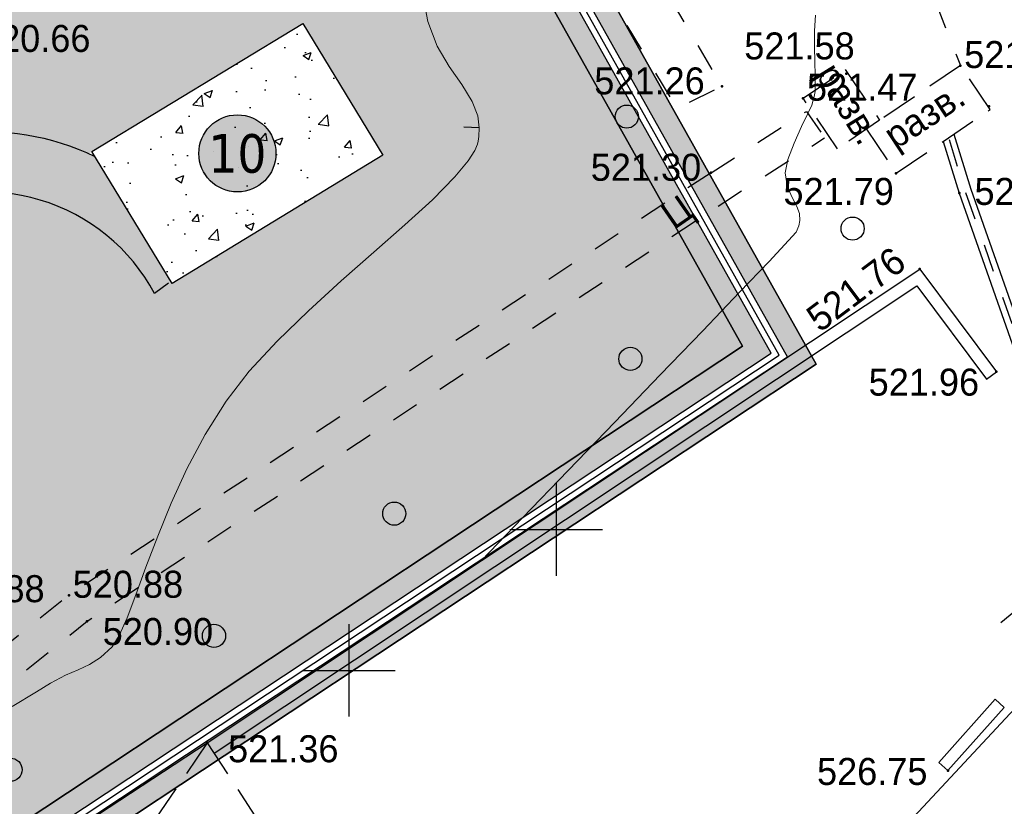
# Model space of a CAD drawing. Header units: millimetres. Extents: x 767170 to 66149698, y -983507 to 2493658.
# Tile 99 of 226: x 2006415 to 2038318, y -664140 to -638650. Entities that reach past the tile are written whole.
import ezdxf
from ezdxf.enums import TextEntityAlignment as Align

# ---------------------------------------------------------------- set-up
doc = ezdxf.new("R2010")
doc.units = ezdxf.units.MM
for name, pattern in [('Д_ТРОТ_ТРУБА', [3, 1.5, -1.5]), ('ДОРОГИ_СТРОЯЩ', [9, 8, -1]), ('ЗД_СТР_РАЗВ', [3, 2, -1]), ('НАВЕС_ОПОРЫ', [3, 2, -1])]:
    doc.linetypes.add(name, pattern=pattern)
for name, color, linetype in [('(001) Сетка', 92, 'Continuous'), ('(004) Точки рельефа', 7, 'Continuous'), ('(004a) Точки рельефа (отк.)', 7, 'Continuous'), ('(007) Здания', 7, 'Continuous'), ('(013) Газ', 30, 'ИК_Газопровод -------г--------'), ('(025) Дорога', 7, 'Continuous'), ('(028) Гидротехн.', 7, 'Continuous'), ('(031) Горизонтали', 42, 'Continuous'), ('(038) Деревья', 7, 'Continuous'), ('(040) Ограда', 7, 'Continuous'), ('GLUXOY OG', 7, 'Continuous'), ('Цоколь', 7, 'Continuous')]:
    doc.layers.add(name, color=color, linetype=linetype)
doc.layers.add('(042) Бергштрих', color=32, linetype='Continuous', lineweight=30)
doc.styles.add('BM-431', font='txt')
doc.styles.add('D-431', font='txt')
doc.styles.get("Standard").update_dxf_attribs({"font": 'isocpeui.ttf'})
doc.styles.add('Tahoma', font='tahoma.ttf')
doc.linetypes.add('GAZ_VOZDUSH', pattern='A,1,-2,["~",Standard,S=3,R=0,X=-1.5,Y=-1.5],-1,10', length=14)
doc.linetypes.add('ИК_Газопровод -------г--------', pattern='A,9,-0.6,["Г",Standard,S=1.199999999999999,R=0,X=0,Y=-0.6],-1.199999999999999', length=10.8)
doc.linetypes.add('ОГРАДА_БЕТ', pattern='A,4,["|",Standard,S=0.8,R=0,X=0,Y=-0.8],4', length=8)
doc.linetypes.add('ОГРАДА_ГЛИН', pattern='A,4,["|",Standard,S=0.8,R=0,X=0,Y=-0.8],0.5,["|",Standard,S=0.8,R=0,X=0,Y=-0.8],3.5', length=8)

# ---------------------------------------------------------------- blocks, each defined once
blk = doc.blocks.new('d')
at = {"layer": '(038) Деревья'}
blk.add_ellipse((0, 0), major_axis=(0.2651650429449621, 0.2651650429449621), ratio=0.9999999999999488, start_param=5.497787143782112, end_param=11.7809724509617, dxfattribs=at)
blk = doc.blocks.new('Setka')
at = {"layer": '(001) Сетка'}
for p, q in [((0, 1.5), (0, -1.5)), ((-1.5, 0), (1.5, 0))]:
    blk.add_line(p, q, dxfattribs=at)
blk = doc.blocks.new('A$C05d28b1e')
at = {"layer": '(004) Точки рельефа', "color": 7, "linetype": 'ByBlock', "lineweight": -2}
for p in [(-6262, 2603), (-10293, 2193), (-1648, 1539), (-10649, -610), (-4654, -626), (-2611, -1269), (-3888, -3735), (-1406, -7062), (-31459, -14302), (-31455, -14304), (-30870, -15143), (-26973, -19086), (3742, -65418)]:
    blk.add_point(p, dxfattribs=at)
at = {"layer": '(004a) Точки рельефа (отк.)', "color": 7, "linetype": 'ByBlock', "lineweight": -2}
for p in [(-2573, 2863), (-7668, 1805)]:
    blk.add_point(p, dxfattribs=at)
at = {"layer": '(007) Здания', "ltscale": 600}
blk.add_line((-37093, -25701), (-26973.00000000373, -19086), dxfattribs=at)
at = {"layer": '(007) Здания', "linetype": 'НАВЕС_ОПОРЫ', "ltscale": 600}
blk.add_line((-26973.00000000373, -19086), (-24237.31033481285, -23271.21230712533), dxfattribs=at)
at = {"layer": '(007) Здания', "linetype": 'ЗД_СТР_РАЗВ', "ltscale": 600}
for points in [[(-7667.999999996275, 1805), (-6304.502624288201, 2729.603370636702), (-5191.076406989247, 1087.652050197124), (-6554.573782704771, 163.0486795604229)], [(-4654, -626), (-1607.813041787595, 1439.654675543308), (-2573.000000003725, 2863), (-5619.186958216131, 797.3453244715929)]]:
    blk.add_lwpolyline(points, close=True, dxfattribs=at)
at = {"layer": '(007) Здания', "ltscale": 600}
blk.add_lwpolyline([(-1260.171267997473, -15182.60242329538), (2605.999999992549, -12012)], dxfattribs=at)
at = {"layer": '(007) Здания', "linetype": 'НАВЕС_ОПОРЫ', "ltscale": 600}
blk.add_lwpolyline([(-26973.00000000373, -19086.0000000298), (-34357.31033481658, -29886.21230714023)], dxfattribs=at)
at = {"layer": '(013) Газ', "linetype": 'GAZ_VOZDUSH', "ltscale": 600, "flags": 128}
blk.add_lwpolyline([(139039.0969153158, 153681.6959556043), (138884.9999999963, 152733.9999999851), (135453.9999999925, 145357), (130316, 142546), (115841.9999999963, 109039), (104823.9999999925, 79051), (99727, 68743.9999999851), (82201.21807331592, 34138.71993938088), (52808.99999999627, 3628), (56082.00000000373, -3749), (32592.99999999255, -24350), (33827.99999999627, -29046.0000000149), (31852, -35564), (-6995, -77251), (-10648.02549519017, -79274.29001139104), (-22017.00000000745, -90450), (-29953.60145117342, -94459.13859817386), (-74554.00000000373, -132816), (-76953.42424311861, -135094.4166541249)], dxfattribs=at)
at = {"layer": '(025) Дорога', "linetype": 'Д_ТРОТ_ТРУБА', "ltscale": 600, "flags": 128}
for points in [[(-32885, 36540), (-26424.00000000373, 25780), (-11762.63391442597, 1472.52643635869), (-10292.99999999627, 2193), (-20261.00000000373, 19133), (-31505.42323599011, 37316.53624410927), (-32885, 36540)], [(-3378.950841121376, 4922.74052940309), (-2573.000000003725, 2863)], [(-10649.00000000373, -610), (-7557.827915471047, 1378.816031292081), (-6970.057467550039, 522.7950542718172)], [(-10649.00000000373, -610), (-31459, -14302), (-41295.00000000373, -22160), (-53951.67382863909, -32202.48730677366), (-53257.86596103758, -33117.3171403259), (-51880.00000000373, -32135), (-43532.00000000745, -25342), (-30870, -15143.0000000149), (-10168.41396068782, -1527.395626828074), (-6970.057467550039, 522.7950542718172)]]:
    blk.add_lwpolyline(points, dxfattribs=at)
at = {"layer": '(028) Гидротехн.', "ltscale": 600}
for points in [[(-2784.89230761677, 641.4635853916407), (-2231.20952161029, -1143.235609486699), (-68.11255680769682, -7283.018812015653)], [(-3130.906520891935, 406.8273377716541), (-2611.000000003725, -1269), (-403.8048833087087, -7533.952391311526)]]:
    blk.add_lwpolyline(points, dxfattribs=at)
at = {"layer": '(028) Гидротехн.', "color": 3, "linetype": 'Д_ТРОТ_ТРУБА', "ltscale": 600, "flags": 128}
blk.add_lwpolyline([(-2939.887956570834, 466.0886918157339), (-2421.104760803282, -1206.1178047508), (-215.1693822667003, -7467.494526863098)], dxfattribs=at)
at = {"layer": '(031) Горизонтали', "color": 42, "linetype": 'Continuous', "lineweight": 0, "ltscale": 600}
for points in [[(-18085.6435075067, -13176.11004909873), (-16755.79931054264, -11793.86201582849), (-15282.98627290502, -10264.31938332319), (-13772.26642271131, -8695.550844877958), (-12294.73182022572, -7160.316505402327), (-10921.47452573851, -5731.376469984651), (-9723.586599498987, -4481.490843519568), (-8772.160101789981, -3483.419731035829), (-8138.287092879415, -2809.923237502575), (-7893.059633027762, -2533.761467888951), (-7807.439598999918, -2333.769727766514), (-7775.94391932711, -2154.466944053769), (-7782.923913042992, -1934.728260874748), (-7866.639669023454, -1700.723437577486), (-8029.625814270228, -1396.102852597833), (-8186.894272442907, -1031.211267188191), (-8253.45696721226, -616.3934426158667), (-8165.671845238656, -183.2241322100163), (-7962.320563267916, 352.0592646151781), (-7716.322337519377, 890.3184031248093), (-7500.596384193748, 1332.414938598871), (-7388.061919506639, 1579.210526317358), (-7338.245060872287, 1736.116809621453), (-7305.345352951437, 1863.006983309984), (-7281.027522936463, 2024.633027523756), (-7275.408594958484, 2222.465121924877), (-7281.330798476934, 2552.428738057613), (-7291.913047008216, 2980.265226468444), (-7300.274254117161, 3471.715937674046), (-7299.533333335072, 3992.522222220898), (-7268.172683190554, 4499.054844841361)], [(-33291.78917839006, -17909.90640094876), (-32509.55689967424, -17429.03278829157), (-32052.98613861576, -17150.06534653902), (-31569.66264691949, -16892.43731275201), (-31158.20839210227, -16714.17544543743), (-30788.43342648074, -16546.66909527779), (-30430.14780235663, -16321.30761303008), (-30053.16157205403, -15969.480349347), (-29824.28958050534, -15608.46414291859), (-29571.91421817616, -15035.24396795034), (-29286.72998806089, -14284.67853955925), (-28959.43139315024, -13391.62657290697), (-28580.71293643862, -12390.9467831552), (-28141.269120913, -11317.49788545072), (-27631.79444957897, -10206.1385949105), (-27042.98342541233, -9091.72762671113), (-26365.53055141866, -8009.123695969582), (-25616.19791903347, -7045.529090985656), (-24708.75972109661, -6064.901836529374), (-23696.89130207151, -5083.758504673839), (-22634.26800644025, -4118.615667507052), (-21574.56517866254, -3185.989897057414), (-20571.45816321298, -2302.397765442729), (-19678.62230454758, -1484.355844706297), (-18949.73294714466, -748.3807068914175), (-18520.73277361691, -229.7878168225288), (-18306.91582477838, 112.6647374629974), (-18222.20898655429, 316.8453500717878), (-18198.4951140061, 411.3029316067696), (-18175.3690736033, 561.2207988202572), (-18161.41302159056, 843.5593568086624), (-18212.1809229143, 1230.666034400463), (-18388.40849326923, 1699.416429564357), (-18728.89892113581, 2253.239655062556), (-19132.65525590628, 2828.482552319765), (-19524.36005865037, 3486.326636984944), (-19828.69589041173, 4287.95342464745), (-19972.60325949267, 5040.660320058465)]]:
    blk.add_lwpolyline(points, dxfattribs=at)
at = {"layer": '(040) Ограда', "linetype": 'ОГРАДА_БЕТ', "ltscale": 600, "flags": 128}
blk.add_lwpolyline([(-26972.99999998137, -19085.9999999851), (-3888.000000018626, -3735), (-1406.000000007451, -7062)], dxfattribs=at)
at = {"layer": '(040) Ограда', "ltscale": 600, "flags": 128}
for points in [[(-26751.50964028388, -19419.07960091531), (-3982.035228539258, -4277.896941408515), (-1726.611848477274, -7301.182028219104)], [(-1726.611848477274, -7301.182028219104), (-1406.000000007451, -7062)]]:
    blk.add_lwpolyline(points, dxfattribs=at)
at = {"layer": '(040) Ограда', "ltscale": 600}
for points in [[(3443.507752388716, -65151.72499532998), (5268.674503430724, -63105.72699999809)], [(5567.166751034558, -63372.00200468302), (5268.674503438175, -63105.72699999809)], [(3742, -65418.0000000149), (5567.166751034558, -63372.00200468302)], [(3443.507752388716, -65151.72499532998), (3742, -65418.0000000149)]]:
    blk.add_lwpolyline(points, dxfattribs=at)
at = {"layer": '(042) Бергштрих', "color": 32, "linetype": 'Continuous', "lineweight": 30, "ltscale": 600}
blk.add_line((-18161.41302159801, 843.5593566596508), (-18660.80330246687, 868.2443192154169), dxfattribs=at)
at = {"layer": '(001) Сетка', "xscale": 1000, "yscale": 1000, "zscale": 1000}
for p in [(-15665, -12169), (-15665, -62169)]:
    blk.add_blockref('Setka', p, dxfattribs=at)
at = {"layer": '(038) Деревья', "linetype": 'Continuous', "xscale": 1000, "yscale": 1000, "zscale": 1000}
for p in [(-13381.43289603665, 1207.244281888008), (-6063.727724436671, -2421.425913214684), (-13264.36414636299, -6642.558871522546), (-20915.32721876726, -11657.55310505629), (-26756.09817024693, -15618.53387457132), (-33346.33580674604, -19954.98240280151)]:
    blk.add_blockref('d', p, dxfattribs=at)
at = {"layer": '(004) Точки рельефа', "linetype": 'ByBlock', "char_height": 875, "attachment_point": 4, "style": 'D-431'}
for s, insert in [('520.66', (-34337.13474749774, 3735)), ('521.58', (-9574.317360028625, 3491.386600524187)), ('521.26', (-14433.88811017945, 2359.2539781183)), ('521.30', (-14548.2835117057, -439.6571654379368)), ('521.79', (-8305.017871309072, -1222.398551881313)), ('521.71', (-2115.396633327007, -1222.573167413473)), ('521.96', (-5544.433560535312, -7402.160538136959)), ('520.88', (-35823.21419335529, -14095.7358866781)), ('520.90', (-30362.4428117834, -15483.78757193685)), ('521.36', (-26300.45807789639, -19282.94382566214)), ('526.75', (-498.4597357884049, -65451.04778116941))]:
    blk.add_mtext(s, dxfattribs=dict(at, insert=insert))
at = {"layer": '(004) Точки рельефа', "linetype": 'ByBlock', "insert": (-7386.28734081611, -5461.910560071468), "char_height": 874.9999999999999, "attachment_point": 4, "rotation": 36.91321656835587, "style": 'D-431'}
blk.add_mtext('521.76', dxfattribs=at)
at = {"layer": '(004a) Точки рельефа (отк.)', "linetype": 'ByBlock', "char_height": 875, "attachment_point": 4, "style": 'D-431'}
for s, insert in [('521.86', (-2448, 3213.000000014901)), ('521.47', (-7543, 2155.000000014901)), ('520.88', (-31334, -13952))]:
    blk.add_mtext(s, dxfattribs=dict(at, insert=insert))
at = {"layer": '(007) Здания', "style": 'BM-431'}
for height, rotation, p in [(879.9999999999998, 301.7106789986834, (-7292.687316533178, 2590.498791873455)), (880, 33.25584992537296, (-4673.346121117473, 119.0215690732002))]:
    blk.add_text('разв.', height=height, rotation=rotation, dxfattribs=at).set_placement(p)
at = {"layer": '(025) Дорога', "linetype": 'ДОРОГИ_СТРОЯЩ', "style": 'BM-431'}
blk.add_text('Ц', height=874.9999999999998, rotation=34.71982850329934, dxfattribs=at).set_placement((-11859.64385980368, -2480.820165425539))
blk = doc.blocks.new('Eksplikatsia')
h = blk.add_hatch(color=2)
h.dxf.hatch_style = 1
edge = h.paths.add_edge_path()
edge.add_arc((0, 0), 1250, 0, 360)
at = {"lineweight": 30}
blk.add_circle((0, 0), 1250, dxfattribs=at)
at = {"color": 1}
blk.add_attdef('№', text='', height=1250, dxfattribs=at).set_placement((0, 0), align=Align.MIDDLE_CENTER)

msp = doc.modelspace()

# ---------------------------------------------------------------- hatches: boundary and pattern name
at = {"true_color": 0x7abf6e, "transparency": 33554687}
h = msp.add_hatch(color=83, dxfattribs=at)
h.dxf.hatch_style = 1
edge = h.paths.add_edge_path()
edge.add_line((1979461.352329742, -695126.8030744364), (2000332.408228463, -676379.5845428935))
edge.add_line((2000332.408228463, -676379.5845428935), (1998976.02385292, -674541.5968675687))
edge.add_line((1998976.02385292, -674541.5968675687), (1999207.491162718, -669492.4083698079))
edge.add_line((1999207.491162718, -669492.4083698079), (2029831.790409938, -649231.0127119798))
edge.add_line((2029831.790409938, -649231.0127119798), (1976496.635326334, -554191.7809679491))
edge.add_line((1976496.635326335, -554191.7809679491), (1973801.79061632, -555784.8497112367))
edge.add_line((1973801.79061632, -555784.8497112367), (1969618.348484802, -558188.3022537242))
edge.add_arc((1971112.814691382, -560789.565554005), 2999.999999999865, 119.87803724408, 209.8780372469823)
edge.add_line((1968511.551391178, -562284.0317607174), (1997442.134665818, -612640.5163622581))
edge.add_line((1997442.134665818, -612640.5163622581), (2006313.636806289, -628082.2258076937))
edge.add_arc((2000244.022438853, -631569.3136228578), 7000.000000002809, -55.27001746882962, 29.87803724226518, ccw=False)
edge.add_line((2004231.990117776, -637322.2358187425), (1993199.096923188, -643959.5764724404))
edge.add_arc((1994742.579727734, -646532.0579265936), 2999.999999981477, 120.9636571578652, 139.5660050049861)
edge.add_line((1992459.11884363, -644586.3430475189), (1997137.721166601, -652279.751567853))
edge.add_arc((2005256.480728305, -650559.138718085), 8299.08220224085, 65.85924340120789, 191.9656760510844, ccw=False)
edge.add_line((2008650.636791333, -642985.8653162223), (2015591.563777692, -638766.4991443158))
edge.add_line((2015591.563777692, -638766.4991443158), (2018188.807173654, -643039.0073938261))
edge.add_line((2018188.807173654, -643039.0073938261), (2011352.793974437, -647194.5968273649))
edge.add_line((2011352.793974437, -647194.5968273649), (2010784.81290649, -647539.8706083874))
edge.add_arc((2005256.480728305, -650559.1387180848), 6299.082202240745, 28.64091694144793, 117.7969687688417)
edge.add_arc((2003248.263417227, -646757.9261408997), 2000.000000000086, 0, 117.6874332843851, ccw=False)
edge.add_arc((2003248.263417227, -646757.9261408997), 2000, -180, 0, ccw=False)
edge.add_arc((2003248.263417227, -646757.9261408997), 2000, 118.0084193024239, 180, ccw=False)
edge.add_arc((2005256.480728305, -650559.1387180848), 6299.082202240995, 117.8988838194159, 214.6253334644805)
edge.add_line((2000073.059118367, -654138.3253581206), (2003035.258136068, -655760.9845225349))
edge.add_line((2003035.258136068, -655760.9845225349), (2003130.280347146, -659991.9684290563))
edge.add_line((2003130.280347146, -659991.9684290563), (2001711.30159525, -660854.2655336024))
edge.add_arc((1992830.941156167, -661560.1960907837), 8908.374682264, -114.38283690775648, 4.545081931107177, ccw=False)
edge.add_arc((1974886.595273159, -672468.9294485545), 14537.87953983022, -112.5519669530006, 11.084171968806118, ccw=False)
edge.add_arc((1961427.826214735, -684758.8210271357), 7964.657947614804, 229.5899736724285, 351.7977061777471, ccw=False)
edge.add_line((1956264.711575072, -690823.3097475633), (1953555.39184691, -692469.7322565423))
edge.add_line((1953555.39184691, -692469.7322565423), (1949843.74119532, -690436.5319519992))
edge.add_line((1949843.74119532, -690436.5319519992), (1949748.718984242, -686205.5480454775))
edge.add_line((1949748.718984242, -686205.5480454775), (1950702.452622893, -685625.9750574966))
edge.add_line((1950702.452622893, -685625.9750574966), (1944366.039211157, -675204.5059914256))
edge.add_line((1944366.039211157, -675204.5059914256), (1931211.680420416, -682279.6324993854))
edge.add_line((1931211.680420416, -682279.6324993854), (1926439.655192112, -700644.5563773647))
edge.add_line((1926439.655192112, -700644.5563773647), (1942510.694279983, -740067.5035223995))
edge.add_line((1942510.694279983, -740067.5035223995), (1948566.779114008, -735094.0914885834))
edge.add_arc((1946662.841808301, -732775.6819613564), 2999.999999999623, 309.3937167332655, 399.393716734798)
edge.add_line((1948981.251335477, -730871.7446555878), (1947077.31402976, -728553.3351284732))
edge.add_line((1947077.31402976, -728553.3351284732), (1977216.63745039, -703802.1505087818))
edge.add_line((1977216.63745039, -703802.1505087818), (1994990.747519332, -725445.5449609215))
edge.add_line((1994990.747519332, -725445.5449609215), (1997521.463718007, -728536.4347034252))
edge.add_line((1997521.463718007, -728536.4347034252), (1994425.797276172, -731077.8315849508))
edge.add_line((1994425.797276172, -731077.8315849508), (1991887.717470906, -727986.2056618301))
edge.add_line((1991887.717470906, -727986.2056618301), (1991893.53149465, -727981.4453271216))
edge.add_line((1991893.53149465, -727981.4453271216), (1990627.811917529, -726439.6768421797))
edge.add_line((1990627.811917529, -726439.6768421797), (1952735.430558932, -757551.1295044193))
edge.add_line((1952735.430558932, -757551.1295044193), (1962245.486535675, -770618.2263063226))
edge.add_line((1962245.486535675, -770618.2263063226), (1960981.718954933, -771703.6678364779))
edge.add_line((1960981.718954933, -771703.6678364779), (1963852.336794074, -775045.8964697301))
edge.add_line((1963852.336794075, -775045.8964697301), (2010428.66500042, -735054.4432709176))
edge.add_line((2010428.66500042, -735054.4432709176), (1979461.352329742, -695126.8030744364))
at = {"true_color": 0x6a644e}
h = msp.add_hatch(dxfattribs=at)
h.set_pattern_fill('AR-HBONE', color=251, scale=3)
h.set_pattern_definition([(45, (6718.670253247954, 844282.6380178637), (0, 431.0522938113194), [914.4000000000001, -304.8]), (135, (6934.196253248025, 844498.1640178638), (4.263256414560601e-14, 431.0522938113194), [914.4000000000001, -304.8])])
edge = h.paths.add_edge_path()
edge.add_arc((2003245.994254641, -646759.7973059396), 2000, -180, 0, ccw=False)
edge.add_arc((2003245.994254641, -646759.7973059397), 2000, 118.00841930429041, 179.9999999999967, ccw=False)
edge.add_arc((2005254.211565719, -650561.0098831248), 6299.082202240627, 117.8988838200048, 214.625333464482)
edge.add_line((2000070.789955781, -654140.1965231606), (2003032.988973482, -655762.8556875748))
edge.add_line((2003032.988973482, -655762.8556875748), (2003128.01118456, -659993.8395940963))
edge.add_line((2003128.01118456, -659993.8395940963), (2001709.032432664, -660856.1366986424))
edge.add_arc((1992828.671993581, -661562.0672558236), 8908.374682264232, -114.38283690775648, 4.54508193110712, ccw=False)
edge.add_arc((1974884.326110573, -672470.8006135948), 14537.87953983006, -112.55196695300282, 11.084171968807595, ccw=False)
edge.add_arc((1961425.557052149, -684760.6921921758), 7964.657947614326, 229.589973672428, 351.79770617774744, ccw=False)
edge.add_line((1956262.442412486, -690825.1809126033), (1953553.122684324, -692471.6034215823))
edge.add_line((1953553.122684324, -692471.6034215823), (1949841.472032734, -690438.4031170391))
edge.add_line((1949841.472032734, -690438.4031170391), (1949746.449821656, -686207.4192105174))
edge.add_line((1949746.449821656, -686207.4192105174), (1950700.183460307, -685627.8462225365))
edge.add_line((1950700.183460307, -685627.8462225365), (1944366.039211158, -675204.5059914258))
edge.add_line((1944366.039211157, -675204.5059914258), (1946129.865729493, -674255.8245730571))
edge.add_line((1946129.865729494, -674255.8245730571), (1948118.731848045, -677528.6626096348))
edge.add_arc((1955810.569969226, -679595.3997821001), 7964.657947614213, 77.61285374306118, 164.9602860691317, ccw=False)
edge.add_line((1957519.118245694, -671816.1556665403), (1955830.911580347, -669038.0767720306))
edge.add_line((1955830.911580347, -669038.0767720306), (1957594.738098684, -668089.3953536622))
edge.add_line((1957594.738098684, -668089.3953536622), (1960920.956478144, -673562.9533416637))
edge.add_line((1960920.956478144, -673562.9533416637), (1961874.690116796, -672983.380353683))
edge.add_line((1961874.690116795, -672983.380353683), (1962105.497480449, -673109.8140205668))
edge.add_arc((1967879.917953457, -670886.3208148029), 6187.717982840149, 95.79580495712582, 201.0596550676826, ccw=False)
edge.add_line((1967255.060816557, -664730.2337951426), (1966413.870690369, -663345.9882618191))
edge.add_line((1966413.870690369, -663345.9882618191), (1968177.697208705, -662397.3068434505))
edge.add_line((1968177.697208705, -662397.3068434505), (1969752.487752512, -664988.7504521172))
edge.add_arc((1967879.917953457, -670886.3208148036), 6187.717982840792, 36.88408991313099, 72.38455174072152, ccw=False)
edge.add_arc((1976178.724451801, -664659.0034002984), 4187.717982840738, 216.8840901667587, 396.8840939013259)
edge.add_line((1979528.276177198, -662145.5426103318), (1980328.127484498, -661545.3444045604))
edge.add_line((1980328.127484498, -661545.3444045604), (1980280.616378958, -659429.8524512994))
edge.add_line((1980280.616378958, -659429.8524512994), (1981234.35001761, -658850.2794633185))
edge.add_line((1981234.350017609, -658850.2794633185), (1979642.569577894, -656230.8776240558))
edge.add_line((1979642.569577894, -656230.8776240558), (1981406.396096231, -655282.1962056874))
edge.add_line((1981406.396096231, -655282.1962056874), (1982943.511180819, -657811.6418373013))
edge.add_line((1982943.511180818, -657811.6418373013), (1983897.24481947, -657232.0688493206))
edge.add_line((1983897.24481947, -657232.0688493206), (1987608.89547106, -659265.269153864))
edge.add_line((1987608.89547106, -659265.269153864), (1987703.917682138, -663496.2530603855))
edge.add_line((1987703.917682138, -663496.2530603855), (1986752.416333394, -664074.4695114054))
edge.add_arc((1974884.326110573, -672470.8006135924), 14537.87953982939, 23.27983066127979, 35.27830407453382, ccw=False)
edge.add_arc((1992828.671993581, -661562.0672558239), 6908.374682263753, 228.3621853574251, 297.6393139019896)
edge.add_arc((1995318.88087039, -665814.1219790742), 2000.000000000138, 180, 290.9348946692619, ccw=False)
edge.add_arc((1995318.88087039, -665814.1219790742), 2000, 0, 180, ccw=False)
edge.add_arc((1995318.88087039, -665814.1219790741), 2000, 309.7757112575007, 359.99999999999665, ccw=False)
edge.add_arc((1992828.671993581, -661562.0672558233), 6908.374682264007, 303.0712920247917, 353.9186524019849)
edge.add_line((1999698.169695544, -662293.9429783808), (1995799.732092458, -660158.422891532))
edge.add_line((1995799.732092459, -660158.422891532), (1995704.70988138, -655927.4389850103))
edge.add_line((1995704.70988138, -655927.4389850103), (1996658.443520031, -655347.8659970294))
edge.add_line((1996658.443520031, -655347.8659970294), (1991300.113222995, -646530.3055563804))
edge.add_line((1991300.113222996, -646530.3055563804), (1992459.118843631, -644586.3430475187))
edge.add_line((1992459.118843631, -644586.3430475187), (1997135.452004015, -652281.622732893))
edge.add_arc((2005254.211565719, -650561.0098831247), 8299.08220224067, 64.3355578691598, 191.9656760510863, ccw=False)
edge.add_line((2008848.542333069, -643080.6655237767), (2011350.524811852, -647196.4679924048))
edge.add_line((2011350.524811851, -647196.4679924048), (2010782.543743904, -647541.7417734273))
edge.add_arc((2005254.211565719, -650561.0098831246), 6299.082202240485, 28.64091694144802, 117.7969687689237)
edge.add_arc((2003245.994254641, -646759.7973059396), 2000.000000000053, 0, 117.68743328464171, ccw=False)
edge = h.paths.add_edge_path(flags=16)
edge.add_arc((1954335.554729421, -675915.3395203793), 1999.999999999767, -180, 0, ccw=False)
edge.add_arc((1954335.554729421, -675915.3395203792), 2000, 111.86449931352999, 180.0000000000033, ccw=False)
edge.add_arc((1955810.569969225, -679595.3997821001), 5964.657947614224, 111.8492414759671, 188.5213390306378)
edge.add_line((1949911.757400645, -680479.2293543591), (1952409.344623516, -684589.2085965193))
edge.add_line((1952409.344623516, -684589.2085965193), (1953363.078262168, -684009.6356085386))
edge.add_line((1953363.078262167, -684009.6356085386), (1957074.728913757, -686042.835913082))
edge.add_line((1957074.728913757, -686042.835913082), (1957139.085151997, -688908.3786655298))
edge.add_arc((1961425.557052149, -684760.6921921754), 5964.657947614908, 224.0572738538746, 304.6158692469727)
edge.add_arc((1963734.682773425, -687985.6555130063), 2000.000000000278, 180.0000000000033, 302.6573560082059, ccw=False)
edge.add_arc((1963734.682773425, -687985.6555130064), 2000.000000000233, 0, 180, ccw=False)
edge.add_arc((1963734.682773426, -687985.6555130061), 1999.999999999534, 308.5491921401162, 359.99999999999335, ccw=False)
edge.add_arc((1961425.557052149, -684760.6921921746), 5964.657947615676, 306.5906789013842, 358.4035598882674)
edge.add_arc((1974884.326110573, -672470.8006135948), 14537.87953982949, 215.2783040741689, 238.9592320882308, ccw=False)
edge.add_line((1963016.235887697, -680867.1317157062), (1962064.734538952, -681445.3481667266))
edge.add_line((1962064.734538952, -681445.3481667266), (1958353.083887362, -679412.1478621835))
edge.add_line((1958353.083887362, -679412.1478621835), (1958258.061676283, -675181.1639556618))
edge.add_line((1958258.061676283, -675181.1639556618), (1959139.034373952, -674645.8069565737))
edge.add_arc((1955810.569969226, -679595.3997821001), 5964.657947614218, 56.08025841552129, 111.8338476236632)
edge.add_arc((1954335.554729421, -675915.3395203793), 2000.000000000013, 0, 111.8185897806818, ccw=False)
edge = h.paths.add_edge_path(flags=16)
edge.add_arc((1974884.326113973, -672470.8006114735), 12537.8795398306, 3.732195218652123, 35.91634526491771, ccw=False)
edge.add_arc((1985408.226962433, -671878.9208041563), 1999.999999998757, 0.000222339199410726, 6.437794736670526, ccw=False)
edge.add_arc((1974884.326113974, -672470.8006114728), 12537.87953982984, -92.76113759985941, 2.7058218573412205, ccw=False)
edge.add_arc((1974273.431795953, -682994.1361479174), 1999.999999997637, 263.15713033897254, 270.19812718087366, ccw=False)
edge.add_arc((1974884.326113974, -672470.8006114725), 12537.87953983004, 215.9163452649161, 266.11639511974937, ccw=False)
edge.add_line((1964730.219347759, -679825.5636352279), (1965681.362979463, -679247.5645647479))
edge.add_line((1965681.362979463, -679247.5645647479), (1965586.340768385, -675016.5806582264))
edge.add_line((1965586.340768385, -675016.5806582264), (1964092.856104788, -674198.4666281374))
edge.add_line((1964092.856104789, -674198.4666281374), (1964530.366523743, -673399.7819988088))
edge.add_arc((1967879.917526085, -670886.3202452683), 4187.717982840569, 81.79960298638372, 216.8841103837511, ccw=False)
edge.add_line((1968477.235997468, -666741.4206629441), (1972222.314156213, -672904.2458695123))
edge.add_line((1972222.314156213, -672904.2458695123), (1971268.580517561, -673483.8188574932))
edge.add_line((1971268.580517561, -673483.8188574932), (1971363.60272864, -677714.8027640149))
edge.add_line((1971363.60272864, -677714.8027640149), (1975075.253380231, -679748.003068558))
edge.add_line((1975075.253380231, -679748.003068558), (1978691.881820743, -677550.2194665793))
edge.add_line((1978691.881820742, -677550.2194665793), (1978596.859609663, -673319.2355600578))
edge.add_line((1978596.859609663, -673319.2355600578), (1974885.208958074, -671286.0352555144))
edge.add_line((1974885.208958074, -671286.0352555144), (1973931.475319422, -671865.6082434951))
edge.add_line((1973931.475319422, -671865.6082434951), (1972634.272106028, -669730.9567562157))
edge.add_arc((1976178.724364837, -664659.0032844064), 6187.71798284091, 235.0528508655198, 359.1481020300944)
edge.add_line((1982365.758400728, -664751.0015120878), (1984087.289241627, -665694.0366623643))
edge.add_line((1984087.289241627, -665694.0366623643), (1985038.432880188, -665116.0375877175))
h.paths.add_polyline_path([(1953401.96798843, -685741.2497656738), (1955594.551927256, -686942.322482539), (1955650.684412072, -689441.6922319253), (1953514.232958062, -690739.9892644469), (1951321.649019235, -689538.9165475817), (1951265.516534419, -687039.5467981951)], flags=16)
h.paths.add_polyline_path([(1961913.579843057, -674714.9945108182), (1964106.163781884, -675916.0672276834), (1964162.2962667, -678415.4369770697), (1962025.844812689, -679713.7340095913), (1959833.260873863, -678512.661292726), (1959777.128389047, -676013.2915433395)], flags=16)
h.paths.add_polyline_path([(1974924.098684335, -673017.6494126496), (1977116.682623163, -674218.7221295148), (1977172.815107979, -676718.0918789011), (1975036.363653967, -678016.3889114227), (1972843.77971514, -676815.3161945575), (1972787.647230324, -674315.9464451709)], flags=16)
h.paths.add_polyline_path([(1983936.134545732, -658963.6830064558), (1986128.718484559, -660164.755723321), (1986184.850969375, -662664.1254727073), (1984048.399515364, -663962.4225052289), (1981855.815576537, -662761.3497883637), (1981799.683091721, -660261.9800389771)], flags=16)
h.paths.add_polyline_path([(1999360.228048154, -655461.2695401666), (2001552.811986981, -656662.3422570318), (2001608.944471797, -659161.7120064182), (1999472.493017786, -660460.0090389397), (1997279.909078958, -659258.9363220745), (1997223.776594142, -656759.5665726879)], flags=16)

# ---------------------------------------------------------------- next in the draw order: block references
at = {"color": 5, "lineweight": 50}
msp.add_blockref('A$C05d28b1e', (2032748.063139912, -597565.0480394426), dxfattribs=at)

# ---------------------------------------------------------------- next in the draw order: hatches: boundary and pattern name
at = {"true_color": 0xb1ab95}
h = msp.add_hatch(color=253, dxfattribs=at)
h.dxf.hatch_style = 1
edge = h.paths.add_edge_path(flags=17)
edge.add_line((1955047.525999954, -783504.4460590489), (1954634.013410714, -782936.2675913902))
edge.add_line((1954634.013410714, -782936.2675913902), (1953650.451597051, -783794.0433801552))
edge.add_line((1953650.451597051, -783794.0433801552), (1916263.810219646, -732423.6978054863))
edge.add_line((1916263.810219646, -732423.6978054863), (1860948.571403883, -648341.6958428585))
edge.add_arc((1866379.956441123, -643925.8090035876), 7000.000000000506, 211.2865698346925, 219.1121955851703, ccw=False)
edge.add_line((1860397.892365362, -647561.0406871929), (1859948.550380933, -646821.6125635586))
edge.add_line((1859948.550380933, -646821.6125635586), (1840672.305996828, -617520.7317785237))
edge.add_line((1840672.305996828, -617520.7317785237), (1968464.852124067, -539879.7478655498))
edge.add_line((1968464.852124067, -539879.7478655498), (1973559.529435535, -548958.0793507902))
edge.add_line((1973559.529435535, -548958.0793507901), (1970748.476485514, -550619.8450821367))
edge.add_line((1970748.476485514, -550619.8450821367), (1973801.790616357, -555784.8497112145))
edge.add_line((1973801.790616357, -555784.8497112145), (1976496.635326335, -554191.7809679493))
edge.add_line((1976496.635326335, -554191.7809679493), (2029831.790409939, -649231.0127119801))
edge.add_line((2029831.790409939, -649231.0127119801), (1999207.491162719, -669492.4083698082))
edge.add_line((1999207.491162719, -669492.4083698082), (1998976.02385292, -674541.596867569))
edge.add_line((1998976.02385292, -674541.596867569), (2000332.408228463, -676379.5845428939))
edge.add_line((2000332.408228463, -676379.5845428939), (1979461.352329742, -695126.8030744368))
edge.add_line((1979461.352329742, -695126.8030744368), (2010428.66500042, -735054.4432709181))
edge.add_line((2010428.66500042, -735054.4432709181), (1963852.336794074, -775045.8964697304))
edge.add_line((1963852.336794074, -775045.8964697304), (1960985.087918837, -771707.5902839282))
edge.add_line((1960985.087918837, -771707.5902839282), (1956614.651568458, -775461.3288604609))
edge.add_line((1956614.651568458, -775461.3288604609), (1959631.802237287, -779606.9826770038))
edge.add_line((1959631.802237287, -779606.9826770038), (1960742.346307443, -778638.4641736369))
edge.add_line((1960742.346307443, -778638.4641736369), (1958201.535397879, -775680.2261045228))
edge.add_line((1958201.535397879, -775680.2261045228), (1960856.635670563, -773399.7782226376))
edge.add_line((1960856.635670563, -773399.7782226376), (1963397.984121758, -776358.6421455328))
edge.add_line((1963397.984121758, -776358.6421455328), (2011389.950775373, -735151.6908409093))
edge.add_line((2011389.950775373, -735151.6908409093), (1980413.594824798, -695212.390710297))
edge.add_line((1980413.594824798, -695212.390710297), (2001273.160606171, -676475.4930624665))
edge.add_line((2001273.160606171, -676475.4930624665), (1999686.657196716, -674325.6793621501))
edge.add_line((1999686.657196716, -674325.6793621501), (1999890.463491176, -669879.8835447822))
edge.add_line((1999890.463491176, -669879.8835447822), (2030760.640334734, -649455.8123846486))
edge.add_line((2030760.640334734, -649455.8123846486), (1968720.671129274, -538905.2570995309))
edge.add_line((1968720.671129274, -538905.2570995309), (1839688.706668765, -617299.2556584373))
edge.add_line((1839688.706668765, -617299.2556584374), (1915688.101631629, -732822.2365445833))
edge.add_line((1915688.101631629, -732822.2365445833), (1953534.35397895, -784824.1011186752))
edge.add_line((1953534.35397895, -784824.1011186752), (1955047.525999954, -783504.4460590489))
h.paths.add_polyline_path([(1915359.12529562, -733049.9729669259), (1839126.649909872, -617172.697875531), (1968866.853417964, -538348.4052332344), (2031291.411720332, -649584.2693404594), (2000280.733393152, -670101.2979304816), (2000092.733393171, -674202.2979304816), (2001810.733393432, -676530.2979307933), (1980957.733393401, -695261.2979307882), (2011937.448988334, -735204.9298118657), (1963658.580920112, -776662.052118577), (1964179.574012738, -777268.6386199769), (1961524.473740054, -779549.0865018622), (1961002.976365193, -778941.9128702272), (1959868.095145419, -779931.6560870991), (1961042.315831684, -781545.0698684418), (1965871.761951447, -777397.0908682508), (1965025.077039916, -776411.3049806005), (2012898.716097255, -735302.1533148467), (1981909.975888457, -695346.8855666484), (2002751.48577114, -676626.2064503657), (2000803.366736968, -673986.3804250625), (2000963.70572161, -670488.7731054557), (2032220.261645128, -649809.0690131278), (1969122.672423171, -537373.9144672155), (1838143.05058181, -616951.2217554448), (1914783.416707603, -733448.5117060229), (1953351.914864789, -786442.7632792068), (1955697.331497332, -784397.2979367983), (1955283.818908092, -783829.1194691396), (1953468.012482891, -785412.7055406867)])

# ---------------------------------------------------------------- next in the draw order: block references
at = {"color": 5, "lineweight": 50}
msp.add_blockref('A$C05d28b1e', (2039466.73339316, -642998.2979304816), dxfattribs=at)

# ---------------------------------------------------------------- next in the draw order: hatches: boundary and pattern name
at = {"layer": 'Цоколь', "true_color": 0x876f36}
h = msp.add_hatch(dxfattribs=at)
h.set_pattern_fill('AR-CONC', color=47, scale=15)
h.set_pattern_definition([(49.99999999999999, (70279.5365065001, 844282.6380178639), (2732.77003494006, -239.0862830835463), [285.75, -3143.25]), (355, (70279.5365065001, 844282.6380178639), (-528.6513213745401, 2865.852678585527), [228.6, -2514.60876255]), (100.4514447, (70507.26661149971, 844262.714215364), (2204.118706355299, 2626.766278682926), [242.850132, -2671.353668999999]), (46.18420000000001, (70279.5365065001, 845044.6380178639), (4066.185613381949, -630.6349189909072), [428.625, -4714.875]), (96.63555760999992, (70618.38500649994, 844992.0855178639), (3561.062010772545, 3711.391868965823), [364.2753471, -4007.0341224]), (351.1841511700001, (70279.5365065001, 845044.6380178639), (3561.062010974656, 3711.39186878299), [342.89950605, -3771.8959788]), (21, (70660.5365065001, 844854.1380178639), (2274.215869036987, -1533.977972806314), [285.75, -3143.25]), (326.0000000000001, (70660.5365065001, 844854.1380178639), (927.0304252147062, 2762.819491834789), [228.6, -2514.6]), (71.45144499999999, (70850.05449549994, 844726.3065193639), (3201.246289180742, 1228.841533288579), [242.850132, -2671.349064]), (37.50000000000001, (70279.5365065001, 844282.6380178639), (46.32904875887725, 1268.325583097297), [0, -2484.12, 0, -2552.7, 0, -2524.125]), (7.499999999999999, (70279.5365065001, 844282.6380178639), (1002.294937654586, 1502.708622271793), [0, -1455.42, 0, -2426.97, 0, -962.0250000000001]), (327.5, (69429.9065065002, 844282.6380178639), (2033.858927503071, -85.93115989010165), [0, -952.5, 0, -2971.8, 0, -3943.35]), (317.5, (69048.9065065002, 844282.6380178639), (2221.937720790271, 381.3973654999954), [0, -1238.25, 0, -1973.58, 0, -2800.35])])
h.paths.add_polyline_path([(2015589.294615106, -638768.3703093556), (2018186.538011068, -643040.8785588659), (2011350.524811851, -647196.4679924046), (2008753.281415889, -642923.9597428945)])

# ---------------------------------------------------------------- next in the draw order: linework, layer by layer
for points in [[(1955743.908515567, -784356.6775731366), (1953351.914864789, -786442.7632792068), (1914783.416707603, -733448.5117060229), (1838143.05058181, -616951.2217554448), (1969122.672423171, -537373.9144672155), (2032220.261645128, -649809.0690131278), (2000963.70572161, -670488.7731054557), (2000803.366736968, -673986.3804250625), (2002751.48577114, -676626.2064503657), (1981909.975888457, -695346.8855666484), (2012898.716097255, -735302.1533148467), (1965025.077039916, -776411.3049806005), (1965871.761951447, -777397.0908682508), (1961042.315831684, -781545.0698684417)], [(1965025.077039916, -776411.3049806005), (2012898.716097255, -735302.1533148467), (1981909.975888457, -695346.8855666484), (2002751.48577114, -676626.2064503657), (2000803.366736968, -673986.3804250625), (2000963.70572161, -670488.7731054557), (2032220.261645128, -649809.0690131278), (1969122.672423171, -537373.9144672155), (1838143.05058181, -616951.2217554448), (1914783.416707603, -733448.5117060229), (1953351.914864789, -786442.7632792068)], [(1953468.012482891, -785412.7055406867), (1915359.12529562, -733049.9729669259), (1839126.649909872, -617172.697875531), (1968866.853417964, -538348.4052332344), (2031291.411720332, -649584.2693404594), (2000280.733393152, -670101.2979304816), (2000092.733393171, -674202.2979304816), (2001810.733393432, -676530.2979307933), (1980957.733393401, -695261.2979307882), (2011937.448988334, -735204.9298118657), (1963658.580920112, -776662.052118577)], [(1963397.984121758, -776358.6421455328), (2011389.950775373, -735151.6908409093), (1980413.594824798, -695212.390710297), (2001273.160606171, -676475.4930624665), (1999686.657196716, -674325.6793621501), (1999890.463491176, -669879.8835447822), (2030760.640334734, -649455.8123846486), (1968720.671129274, -538905.2570995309), (1839688.706668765, -617299.2556584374), (1915688.101631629, -732822.2365445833), (1953534.35397895, -784824.1011186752)], [(1963852.336794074, -775045.8964697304), (2010428.66500042, -735054.4432709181), (1979461.352329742, -695126.8030744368), (2000332.408228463, -676379.5845428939), (1998976.02385292, -674541.596867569), (1999207.491162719, -669492.4083698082), (2029831.790409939, -649231.0127119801), (1976496.635326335, -554191.7809679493)], [(2010428.66500042, -735054.4432709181), (1979461.352329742, -695126.8030744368), (2000332.408228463, -676379.584542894), (1998976.02385292, -674541.596867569), (1999207.491162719, -669492.4083698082), (2029831.790409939, -649231.0127119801), (1976496.635326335, -554191.7809679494)]]:
    msp.add_lwpolyline(points)
for points in [[(1953650.451597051, -783794.0433801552), (1916263.810219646, -732423.6978054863), (1860948.571403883, -648341.6958428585, -0.0341590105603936), (1860397.892365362, -647561.0406871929), (1859948.550380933, -646821.6125635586), (1840672.305996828, -617520.7317785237), (1968464.852124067, -539879.7478655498), (1973559.529435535, -548958.0793507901), (1970748.476485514, -550619.8450821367), (1973801.790616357, -555784.8497112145), (1976496.635326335, -554191.7809679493), (2029831.790409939, -649231.0127119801), (1999207.491162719, -669492.4083698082), (1998976.02385292, -674541.596867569), (2000332.408228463, -676379.5845428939), (1979461.352329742, -695126.8030744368), (2010428.66500042, -735054.4432709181), (1963852.336794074, -775045.8964697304)], [(1992459.11884363, -644586.3430475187), (1997135.452004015, -652281.622732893, -0.6226275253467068), (2008848.542333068, -643080.6655237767)], [(2011233.557108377, -647189.3744084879), (2010784.664544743, -647523.4584097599, 0.4163735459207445), (2002316.698573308, -644988.8061888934, -0.5639737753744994), (2005245.99425464, -646759.7973059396, -1), (2001245.99425464, -646759.7973059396, -0.2772849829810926), (2002306.79165048, -644994.0401118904, 0.4490321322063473), (2000070.78995578, -654140.1965231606), (2003032.988973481, -655762.8556875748), (2003128.011184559, -659993.8395940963), (2001709.032432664, -660856.1366986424, -0.5711299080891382), (1989151.013297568, -669675.8805390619, -0.5987018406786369), (1969308.740690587, -685896.9984647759, -0.5902665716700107), (1956262.442412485, -690825.1809126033), (1953553.122684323, -692471.6034215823), (1949841.472032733, -690438.4031170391), (1949746.449821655, -686207.4192105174), (1950700.183460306, -685627.8462225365), (1944366.039211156, -675204.5059914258)]]:
    msp.add_lwpolyline(points, format="xyb")
msp.add_lwpolyline([(2015589.294615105, -638768.3703093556), (2018186.538011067, -643040.8785588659), (2011350.52481185, -647196.4679924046), (2008753.281415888, -642923.9597428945)], close=True)
at = {"layer": 'GLUXOY OG', "color": 186, "linetype": 'ОГРАДА_ГЛИН', "lineweight": 30, "ltscale": 400}
for points in [[(1953468.012482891, -785412.7055406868), (1915359.12529562, -733049.9729669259), (1839126.649909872, -617172.697875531), (1968866.853417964, -538348.4052332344), (2031291.411720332, -649584.2693404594), (2000280.733393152, -670101.2979304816), (2000092.733393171, -674202.2979304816), (2001810.733393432, -676530.2979307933), (1980957.733393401, -695261.2979307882), (2011937.448988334, -735204.9298118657)], [(2011389.950775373, -735151.6908409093), (1980413.594824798, -695212.390710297), (2001273.160606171, -676475.4930624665), (1999686.657196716, -674325.6793621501), (1999890.463491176, -669879.8835447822), (2030760.640334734, -649455.8123846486), (1968720.671129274, -538905.2570995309), (1839688.706668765, -617299.2556584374), (1915688.101631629, -732822.2365445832), (1953534.35397895, -784824.1011186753)]]:
    msp.add_lwpolyline(points, dxfattribs=at)
at = {"layer": 'GLUXOY OG', "color": 186, "lineweight": 30, "ltscale": 400}
msp.add_lwpolyline([(2011663.699881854, -735178.3103263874), (1980685.6641091, -695236.8443205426), (2001541.946999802, -676502.8954966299), (1999889.695294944, -674263.9886463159), (2000085.598442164, -669990.5907376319), (2031026.026027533, -649520.040862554), (1968793.762273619, -538626.8311663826), (1839407.678289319, -617235.9767669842), (1915523.613463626, -732936.1047557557), (1953501.18323092, -785118.403329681)], dxfattribs=at)

# ---------------------------------------------------------------- next in the draw order: block references
ref = msp.add_blockref('Eksplikatsia', (2013469.909713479, -642982.4191508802))
ref.add_attrib('№', '10', dxfattribs={"color": 1, "height": 1250, "style": 'Tahoma'}).set_placement((2013469.909713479, -642982.4191508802), align=Align.MIDDLE_CENTER)

doc.saveas('drawing.dxf')
